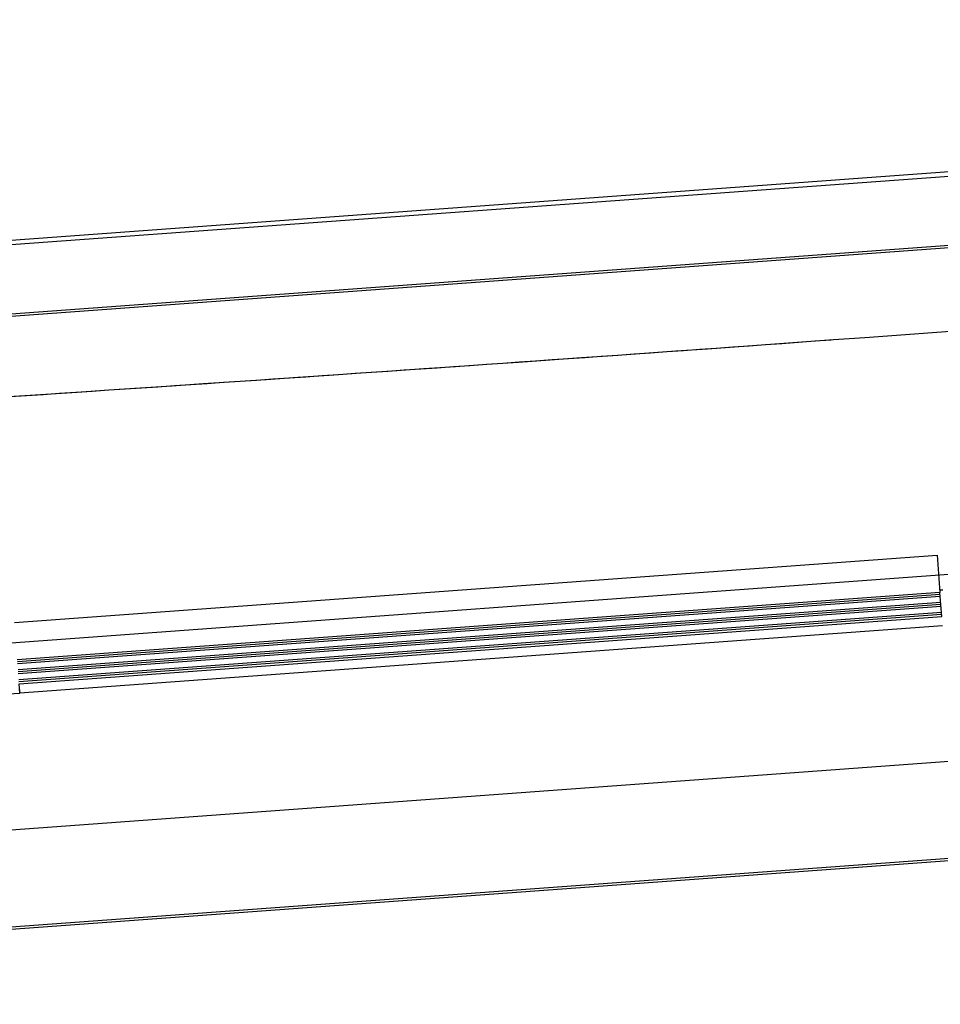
# Model space of a CAD drawing. Header units: millimetres. Extents: x 17842 to 101027, y -6186 to 35801.
# Tile 4 of 14: x 59077 to 59988, y -4531 to -3556. Entities that reach past the tile are written whole.
import ezdxf

# ---------------------------------------------------------------- set-up
doc = ezdxf.new("R2010")
doc.units = ezdxf.units.MM

msp = doc.modelspace()

# ---------------------------------------------------------------- linework, layer by layer
for p, q in [((62061.09, -3556.3), (57952.02, -3856.29)), ((62051.11, -3557.03), (57962, -3855.56)), ((62051.43, -3561.37), (57962.31, -3859.9)), ((57967.26, -3927.72), (62056.38, -3629.19)), ((62056.58, -3631.83), (57967.46, -3930.37)), ((59072.21, -4152.96), (59985.25, -4086.31)), ((59985.25, -4086.31), (59987.94, -4123.18)), ((58029.96, -4249.1), (60041.58, -4101.89)), ((59990.8, -4120.81), (59987.79, -4121.03)), ((59990.8, -4120.81), (59987.79, -4121.03)), ((59987.94, -4123.18), (59074.9, -4189.84)), ((59988.09, -4125.18), (59075.04, -4191.84)), ((59988.24, -4127.17), (59075.19, -4193.83)), ((59989.69, -4147.12), (59987.94, -4123.18)), ((62032.8, -4141.67), (58043.47, -4433.61)), ((59988.67, -4133.16), (59075.63, -4199.81)), ((59988.82, -4135.15), (59075.77, -4201.81)), ((59988.96, -4137.15), (59075.92, -4203.8)), ((59989.4, -4143.13), (59076.35, -4209.79)), ((59989.55, -4145.12), (59076.5, -4211.78)), ((59076.65, -4213.78), (59989.69, -4147.12)), ((59990.35, -4156.1), (59077.3, -4222.75)), ((59076.94, -4217.77), (59077.3, -4222.75)), ((59001.72, -4228.27), (59077.3, -4222.75)), ((62040.82, -4237.04), (58050.45, -4529.06)), ((58050.58, -4530.87), (62040.95, -4238.85))]:
    msp.add_line(p, q)
at = {"extrusion": (0, 0, -1)}
for p, q in [((59077.3, -4222.75), (59076.65, -4213.78)), ((59001.47, -4228.29), (59077.3, -4222.75))]:
    msp.add_line(p, q, dxfattribs=at)
for start, end in [(273.3149367, 275.0561338), (273.6764507, 274.1301694)]:
    msp.add_arc((50400, 127413.94), 131628.94, start, end)

doc.saveas('drawing.dxf')
